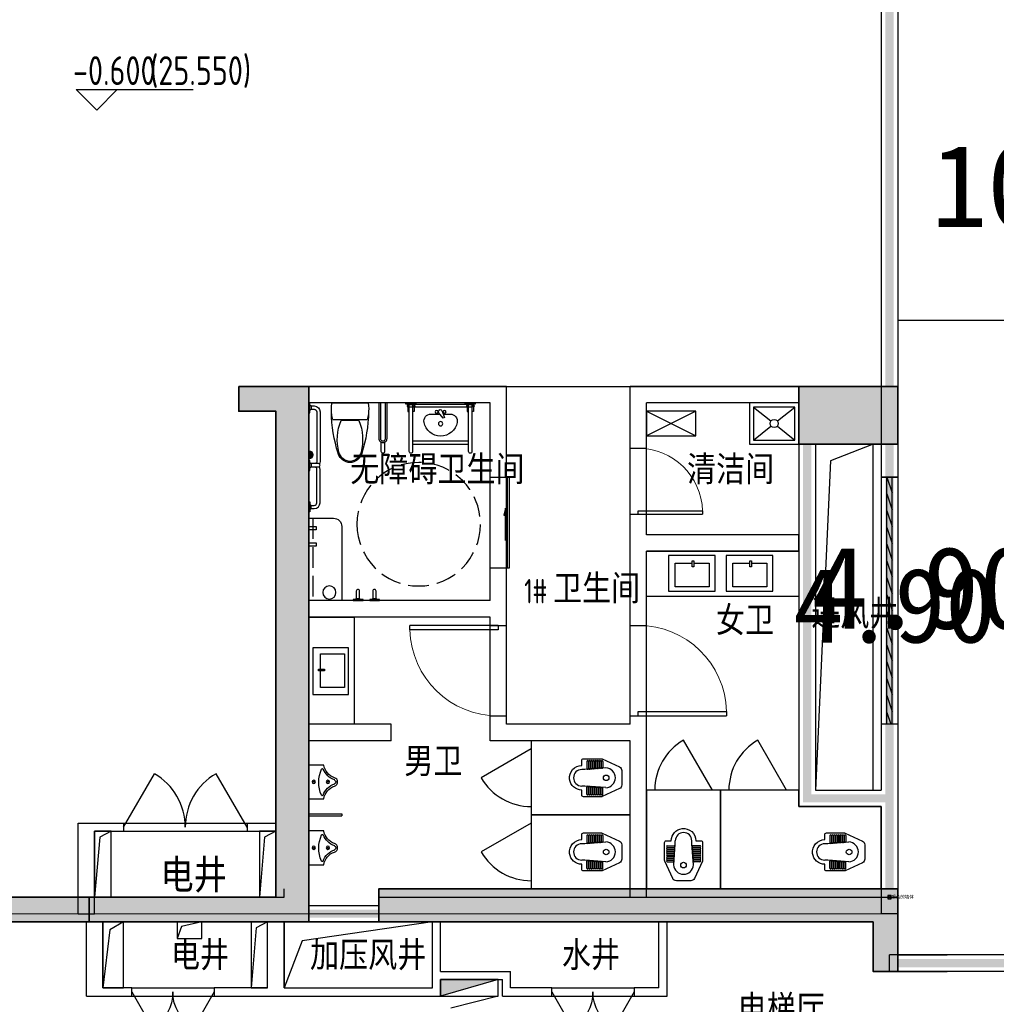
# Model space of a CAD drawing. Extents: x 513700 to 513844, y -232466 to -232398.
# Tile 13 of 16: x 513803 to 513815, y -232431 to -232419. Entities that reach past the tile are written whole.
import ezdxf

# ---------------------------------------------------------------- set-up
doc = ezdxf.new("R2010")
doc.units = 0
doc.header["$LTSCALE"] = 1000
doc.linetypes.add('CACHE2', pattern=[0.1875, 0.125, -0.0625])
doc.linetypes.add('DASH', pattern=[0.35, 0.25, -0.1])
doc.layers.get('0').update_dxf_attribs({"color": 252})
for name, color, linetype in [('$0$A-HOLE-E', 252, 'Continuous'), ('$面积结果', 7, 'Continuous'), ('2#HXT-1F$0$A-FIRE-DOOR', 252, 'Continuous'), ('2#HXT-1F$0$A-HOLE-E', 253, 'Continuous'), ('2#HXT-1F$0$A-PATT-COLU', 253, 'Continuous'), ('2#HXT-1F$0$A-STR-CONC-B', 253, 'Continuous'), ('2#HXT-1F$0$A-WALL-S', 253, 'Continuous'), ('2#HXT-1F$0$AA-DOOR_FIRE_TEXT', 253, 'Continuous'), ('A-ANNO-100-DIM-E', 253, 'Continuous'), ('A-ANNO-100-TXT', 252, 'Continuous'), ('A-ANNO-20-TXT', 252, 'Continuous'), ('A-DOOR', 252, 'Continuous'), ('A-FIRE-DOOR', 252, 'Continuous'), ('A-HOLE-E', 253, 'Continuous'), ('A-HOLE-H', 252, 'CACHE2'), ('A-PATT-COLU', 253, 'Continuous'), ('A-STR-CONC-B', 252, 'Continuous'), ('A-STR-CONC-C', 253, 'Continuous'), ('A-TECH-SANT', 253, 'Continuous'), ('A-WALL-S', 252, 'Continuous'), ('A-WINDOW', 253, 'Continuous'), ('AA-STAIR', 252, 'Continuous'), ('HOLE-FLOOR', 252, 'Continuous'), ('LVTRY', 253, 'Continuous'), ('PROMPT', 252, 'Continuous'), ('PUB_HATCH', 252, 'Continuous'), ('洁具', 253, 'Continuous'), ('降板', 253, 'Continuous')]:
    doc.layers.add(name, color=color, linetype=linetype)
for name, color, linetype, lineweight in [('S-COLU', 252, 'Continuous', 35), ('S-COLU-HATC', 252, 'Continuous', 25), ('S-WALL', 252, 'Continuous', 35), ('S-WALL-HATC', 252, 'Continuous', 25), ('面积-不计容-地下室-1', 4, 'Continuous', 0), ('面积-计容-住宅-1', 1, 'Continuous', 0), ('面积-计容-餐饮便利店-1', 3, 'Continuous', 0)]:
    doc.layers.add(name, color=color, linetype=linetype, lineweight=lineweight)
doc.styles.add('_TCH_SPACE', font='TSSDENG.shx', dxfattribs={"width": 0.8, "height": 5, "bigfont": 'hztxt.shx'})
doc.styles.add('dw', font='simhei.ttf')
doc.styles.add('TYDG_02', font='TSSDENG.shx', dxfattribs={"width": 0.8, "bigfont": 'hztxt.shx'})

# ---------------------------------------------------------------- blocks, each defined once
blk = doc.blocks.new('2新72A$C0EC5048D')
at = {"layer": 'S-COLU-HATC'}
blk.add_hatch(color=256, dxfattribs=at).paths.add_polyline_path([(-9100, 17500), (-10300, 17500), (-10300, 16800), (-9100, 16800)])
at = {"layer": 'S-WALL-HATC'}
for points in [[(-17100, 17500), (-17100, 17200), (-16650, 17200), (-16650, 11300), (-18918, 11300), (-18918, 11000), (-16250, 11000), (-16250, 17500), (-16989, 17500)], [(-9300, 10400), (-9100, 10400), (-9100, 11400), (-15400, 11400), (-15400, 11000), (-9400, 11000), (-9400, 10400)], [(-18918, 11000), (-18918, 11300), (-24300, 11300), (-24300, 11000), (-22500, 11000), (-22500, 10500), (-22200, 10500), (-22200, 11000), (-19900, 11000)]]:
    blk.add_hatch(color=256, dxfattribs=at).paths.add_polyline_path(points)
at = {"layer": 'S-COLU', "elevation": 0}
blk.add_lwpolyline([(-9100, 17500), (-10300, 17500), (-10300, 16800), (-9100, 16800)], close=True, dxfattribs=at)
at = {"layer": 'S-WALL', "elevation": 0}
for points in [[(-17100, 17500), (-17100, 17200), (-16650, 17200), (-16650, 11300), (-18918, 11300), (-18918, 11000), (-16250, 11000), (-16250, 17500), (-16989, 17500)], [(-9300, 10400), (-9100, 10400), (-9100, 11400), (-15400, 11400), (-15400, 11000), (-9400, 11000), (-9400, 10400)], [(-18918, 11000), (-18918, 11300), (-24300, 11300), (-24300, 11000), (-22500, 11000), (-22500, 10500), (-22200, 10500), (-22200, 11000), (-19900, 11000)]]:
    blk.add_lwpolyline(points, close=True, dxfattribs=at)
blk = doc.blocks.new('2新282#HXT-1F$0$$TWTSYS$00000508')
for p, q in [((-0.5, 0.5), (0.324, 1.224)), ((-0.5, 0.5), (-0.5, -0.5)), ((-0.5, -0.5), (0.5, 0.5)), ((0.5, 0.5), (-0.5, 0.5)), ((0.5, -0.5), (0.5, 0.5)), ((-0.5, -0.5), (0.5, -0.5))]:
    blk.add_line(p, q)
blk.add_solid([(0.5, -0.5), (0.5, 0.5), (-0.5, -0.5)])
blk = doc.blocks.new('2新272#HXT-1F$0$$DorLib2D$00000231')
at = {"color": 0}
for p, q in [((-0.5, 0), (-0.25, 0.433)), ((0.5, 0), (0.25, 0.433))]:
    blk.add_line(p, q, dxfattribs=at)
for centre, start, end in [((-0.5, 0), 0, 60), ((0.5, 0), 120, 180)]:
    blk.add_arc(centre, 0.5, start, end, dxfattribs=at)
blk = doc.blocks.new('2新242#HXT-1F')
at = {"layer": '2#HXT-1F$0$A-PATT-COLU'}
for points in [[(-52312, -20598), (-52012, -20898), (-52012, -20498), (-52312, -20498)], [(-58112, -20798), (-57962, -20898), (-54612, -20898), (-54612, -20598), (-58112, -20598)], [(-54612, -20598), (-54612, -20898), (-52412, -20898), (-52412, -20598)], [(-52412, -20598), (-52412, -20898), (-52012, -20898), (-52312, -20598)], [(-51162, -20898), (-50412, -20898), (-50412, -20598), (-51162, -20598)], [(-50412, -20598), (-50412, -20898), (-47662, -20898), (-47662, -20598)], [(-47662, -20598), (-47662, -20898), (-45162, -20898), (-44862, -20598)], [(-45162, -21398), (-44862, -21398), (-44862, -20598), (-45162, -20898)], [(-44862, -21498), (-44862, -21398), (-45162, -21398), (-45162, -21498)]]:
    blk.add_hatch(color=256, dxfattribs=at).paths.add_polyline_path(points)
at = {"layer": '2#HXT-1F$0$A-FIRE-DOOR'}
for p, q in [((-54162, -21698), (-53162, -21698)), ((-49062, -21698), (-48062, -21698)), ((-54162, -21798), (-53162, -21798)), ((-49062, -21798), (-48062, -21798))]:
    blk.add_line(p, q, dxfattribs=at)
at = {"layer": '2#HXT-1F$0$A-HOLE-E'}
for points in [[(-54512, -21698), (-54262, -21698), (-54262, -20898), (-54512, -20898)], [(-53612, -21098), (-53312, -21098), (-53312, -20898), (-53612, -20898)], [(-52712, -21698), (-52512, -21698), (-52512, -20898), (-52712, -20898)], [(-50512, -20898), (-52312, -20898), (-52312, -21698), (-50512, -21698)]]:
    blk.add_lwpolyline(points, close=True, dxfattribs=at)
for points in [[(-54262, -20898), (-54427, -20995), (-54512, -21698)], [(-53312, -20898), (-53556, -20953), (-53612, -21098)], [(-52512, -20898), (-52651, -20968), (-52712, -21698)], [(-50512, -20898), (-52092, -21127), (-52312, -21698)]]:
    blk.add_lwpolyline(points, dxfattribs=at)
at = {"layer": '2#HXT-1F$0$A-STR-CONC-B'}
for p, q in [((-52312, -20598), (-52312, -20498)), ((-52012, -20898), (-52012, -20498)), ((-58112, -20598), (-54612, -20598)), ((-54612, -20598), (-52412, -20598)), ((-52412, -20598), (-52312, -20598)), ((-51162, -20598), (-50412, -20598)), ((-51162, -20598), (-51162, -20898)), ((-50412, -20598), (-47662, -20598)), ((-47662, -20598), (-44862, -20598)), ((-44862, -21398), (-44862, -20598)), ((-57962, -20898), (-54612, -20898)), ((-54612, -20898), (-52412, -20898)), ((-52412, -20898), (-52012, -20898)), ((-51162, -20898), (-50412, -20898)), ((-50412, -20898), (-47662, -20898)), ((-47662, -20898), (-45162, -20898)), ((-45162, -21398), (-45162, -20898)), ((-45162, -21498), (-45162, -21398)), ((-45162, -21498), (-44862, -21498)), ((-44862, -21498), (-44862, -21398))]:
    blk.add_line(p, q, dxfattribs=at)
at = {"layer": '2#HXT-1F$0$A-WALL-S'}
for p, q in [((-52012, -20698), (-51162, -20698)), ((-54712, -21798), (-54712, -20898)), ((-54512, -21698), (-54512, -20898)), ((-52512, -21698), (-52512, -20898)), ((-52312, -21698), (-52312, -20898)), ((-52012, -20898), (-51162, -20898)), ((-50512, -21498), (-50512, -20898)), ((-50412, -21498), (-50412, -20898)), ((-47762, -21698), (-47762, -20898)), ((-47662, -21798), (-47662, -20898)), ((-44862, -21298), (-44262, -21298)), ((-50512, -21698), (-50512, -21498)), ((-50412, -21498), (-49562, -21498)), ((-49562, -21698), (-49562, -21498)), ((-44862, -21498), (-44262, -21498)), ((-50412, -21798), (-50412, -21598)), ((-50412, -21598), (-49662, -21598)), ((-49662, -21798), (-49662, -21598)), ((-54162, -21698), (-54512, -21698)), ((-54162, -21798), (-54162, -21698)), ((-52512, -21698), (-53162, -21698)), ((-53162, -21698), (-53162, -21798)), ((-52312, -21698), (-50512, -21698)), ((-49062, -21698), (-49562, -21698)), ((-49062, -21798), (-49062, -21698)), ((-47762, -21698), (-48062, -21698)), ((-48062, -21698), (-48062, -21798)), ((-54712, -21798), (-54162, -21798)), ((-53162, -21798), (-52412, -21798)), ((-52412, -21798), (-50412, -21798)), ((-49662, -21798), (-49062, -21798)), ((-48062, -21798), (-47662, -21798))]:
    blk.add_line(p, q, dxfattribs=at)
at = {"layer": '2#HXT-1F$0$A-FIRE-DOOR', "xscale": 1000, "yscale": -1000, "zscale": 100}
for p in [(-53662, -21748), (-48562, -21748)]:
    blk.add_blockref('2新272#HXT-1F$0$$DorLib2D$00000231', p, dxfattribs=at)
at = {"layer": '2#HXT-1F$0$AA-DOOR_FIRE_TEXT', "xscale": 700.0000000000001, "yscale": 200.0000000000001, "zscale": 700.0000000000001, "rotation": 180}
blk.add_blockref('2新282#HXT-1F$0$$TWTSYS$00000508', (-50062, -21698), dxfattribs=at)
blk = doc.blocks.new('2新15$lvtry$00000224')
at = {"color": 0}
blk.add_lwpolyline([(-205, -181), (-205, 0), (205, 0), (205, -181, 0.268068), (51, -313, -0.317765), (0, -350, -0.317765), (-51, -313, 0.268068)], format="xyb", close=True, dxfattribs=at)
for centre in [(0, -60), (0, -232)]:
    blk.add_circle(centre, 20, dxfattribs=at)
for centre, radius, start, end in [((-152, -165), 10, 114.1084, 248.1394), ((5, -516), 395, 66.6675, 114.1084), ((-243, -391), 233, 19.2639, 68.1394), ((243, -391), 233, 110.4941, 160.7361), ((158, -163), 10, 290.4941, 66.6675), ((0, -306), 24, 199.2639, 269.4998), ((0, -306), 24, 270.5002, 340.7361)]:
    blk.add_arc(centre, radius, start, end, dxfattribs=at)
for p in [(0, -60), (0, -232)]:
    blk.add_point(p, dxfattribs=at)
blk = doc.blocks.new('2新19001$plan$00000404')
for p, q in [((-28, 17), (-13, 32)), ((-13, -38), (-28, -23))]:
    blk.add_line(p, q)
blk.add_lwpolyline([(-137, -3), (-137, -3, 0.414214), (-117, -23), (-28, -23), (-28, 17), (-117, 17, 0.414214)], format="xyb", close=True)
blk.add_lwpolyline([(0, 60), (-13, 60), (-13, -60), (0, -60)], close=True)
blk = doc.blocks.new('2新20001A$C6B277EC2')
at = {"layer": 'LVTRY', "extrusion": (0, 0, -1), "zscale": -1, "rotation": 270}
for p in [(0, 0), (-200, 0)]:
    blk.add_blockref('2新19001$plan$00000404', p, dxfattribs=at)
blk = doc.blocks.new('2新16$plan$00000388')
for p, q in [((-202, -210), (-202, 210)), ((0, -221), (0, 221)), ((-212, 108), (-212, -108))]:
    blk.add_line(p, q)
blk.add_lwpolyline([(-202, -210), (-152, -221), (-102, -226), (-50, -226), (0, -221)])
for centre, radius, start, end in [((-562, -12), 164, 107.2477, 159.5476), ((-556, -23), 163, 104.7786, 136.8543), ((-71, -1597), 1823, 91.2224, 107.2477), ((-443, -448), 602, 67.3737, 104.7786), ((-76, -236), 463, 97.7399, 105.822), ((-76, -236), 463, 80.5377, 97.7399), ((-595, 0), 129, 159.5476, 200.4524), ((-580, 0), 129, 136.8543, 223.1457), ((-562, 12), 164, 200.4524, 252.7523), ((-556, 23), 163, 223.1457, 255.2214), ((-443, 448), 602, 255.2214, 292.6263), ((-71, 1597), 1823, 252.7523, 268.7776)]:
    blk.add_arc(centre, radius, start, end)
blk = doc.blocks.new('2新173无障碍卫生间')
at = {"layer": 'LVTRY'}
h = blk.add_hatch(color=256, dxfattribs=at)
h.dxf.hatch_style = 1
edge = h.paths.add_edge_path()
edge.add_line((1720, 0), (1820, 0))
edge.add_arc((1770, 0), 50, 0, 180)
for p, q in [((2381, 1980), (1810, 1980)), ((1810, 1940), (2381, 1940)), ((1900, 1260), (1900, 1940)), ((1940, 1260), (1940, 1940)), ((2381, 1940), (2381, 1980)), ((2381, 1940), (2381, 1980)), ((2381, 1260), (1810, 1260)), ((1810, 1220), (2381, 1220)), ((2381, 1220), (2381, 1260)), ((1924, 920), (1810, 920)), ((1810, 880), (1924, 880)), ((1623, 28), (1607, 13)), ((1678, 13), (1663, 28))]:
    blk.add_line(p, q, dxfattribs=at)
at = {"layer": 'LVTRY', "linetype": 'DASH'}
blk.add_line((1000, 50), (0, 50), dxfattribs=at)
at = {"layer": 'LVTRY'}
for points in [[(2297, 1985), (2387, 1985), (2387, 1999), (2297, 1999)], [(2297, 1936), (2387, 1936), (2387, 1922), (2297, 1922)], [(2387, 1215), (2387, 1985), (2347, 1985), (2347, 1215)], [(2357, 1999), (2370, 1999), (2370, 2006), (2357, 2006)], [(2357, 1922), (2370, 1922), (2370, 1914), (2357, 1914)], [(2400, 2020), (2387, 2020), (2387, 1900), (2400, 1900)], [(2297, 1264), (2387, 1264), (2387, 1278), (2297, 1278)], [(2297, 1215), (2387, 1215), (2387, 1201), (2297, 1201)], [(2357, 1278), (2370, 1278), (2370, 1286), (2357, 1286)], [(2357, 1201), (2370, 1201), (2370, 1194), (2357, 1194)], [(2400, 1300), (2387, 1300), (2387, 1180), (2400, 1180)], [(1200, 0), (1200, 13), (1080, 13), (1080, 0)], [(1580, 0), (1580, 13), (1700, 13), (1700, 0)], [(2280, 0), (2280, 13), (2400, 13), (2400, 0)]]:
    blk.add_lwpolyline(points, close=True, dxfattribs=at)
for points in [[(2264, 1632), (2264, 1718, 0.469287), (2164, 1801, 0.830802), (2164, 1399, 0.469287), (2264, 1482), (2264, 1594)], [(1117, 28), (1117, 66, -0.414213), (1189, 137), (1594, 137, -0.119966), (1627, 129)], [(2363, 28), (2363, 66, 0.414213), (2291, 137), (1691, 137, 0.119966), (1659, 129)], [(1157, 28), (1157, 66, -0.414211), (1189, 97), (1594, 97, -0.298815), (1623, 78)], [(2323, 28), (2323, 66, 0.414211), (2291, 97), (1691, 97, 0.298815), (1663, 78)]]:
    blk.add_lwpolyline(points, format="xyb", dxfattribs=at)
for points in [[(2308, 1615), (2225, 1646), (2217, 1632), (2285, 1576)], [(2316, 1592), (2310, 1580)], [(800, 0), (700, 0), (700, 90), (660, 90), (660, 0)], [(800, 0), (900, 0), (900, 90), (860, 90), (860, 0)], [(1102, 13), (1117, 28), (1157, 28), (1172, 13)], [(2378, 13), (2363, 28), (2323, 28), (2307, 13)]]:
    blk.add_lwpolyline(points, dxfattribs=at)
for points in [[(1969, 950), (2400, 950), (2400, 850), (1969, 850, -0.414214), (1919, 900), (1919, 900, -0.414214)], [(1969, 930), (2400, 930), (2400, 870), (1969, 870, -0.414214), (1939, 900, -0.414214)], [(0, 0), (1000, 0), (1000, 0), (1000, 300, 0.414214), (900, 400), (0, 400), (0, 0)], [(1643, 137), (1643, 137, -0.414214), (1663, 117), (1663, 28), (1623, 28), (1623, 117, -0.414214)], [(1720, 0), (1820, 0, 1)]]:
    blk.add_lwpolyline(points, format="xyb", close=True, dxfattribs=at)
at = {"layer": 'LVTRY', "linetype": 'DASH'}
blk.add_circle((928, 1334), 750, dxfattribs=at)
at = {"layer": 'LVTRY'}
for centre, radius in [((2148, 1600), 26), ((2292, 1648), 18), ((2292, 1552), 18)]:
    blk.add_circle(centre, radius, dxfattribs=at)
at = {"layer": 'LVTRY', "linetype": 'Continuous'}
blk.add_circle((100, 250), 80, dxfattribs=at)
at = {"layer": 'LVTRY'}
for centre, radius, start, end in [((1810, 1960), 20, 90.0005, 180.0006), ((1810, 1960), 20, 179.9999, 270), ((2296, 1589), 16.4, 230.5377, 330), ((2302, 1600), 16.4, 330, 69.4623), ((1810, 1240), 20, 90.0005, 180.0006), ((1810, 1240), 20, 179.9999, 270), ((1810, 900), 20, 90.0005, 180.0006), ((1810, 900), 20, 179.9999, 270)]:
    blk.add_arc(centre, radius, start, end, dxfattribs=at)
at = {"layer": 'LVTRY', "extrusion": (0, 0, -1), "xscale": -1, "zscale": -1, "rotation": 90.0000414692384}
blk.add_blockref('2新20001A$C6B277EC2', (0, 800), dxfattribs=at)
at = {"layer": 'LVTRY'}
blk.add_blockref('2新16$plan$00000388', (2400, 500), dxfattribs=at)
blk = doc.blocks.new('2新76A$C45EE6AFE')
at = {"layer": 'HOLE-FLOOR'}
blk.add_blockref('2新173无障碍卫生间', (-2400, -2200), dxfattribs=at)
blk = doc.blocks.new('2新18$plan$00003701')
for points in [[(-283, -433), (-283, 0), (283, 0), (283, -433), (-283, -433)], [(-212, -93), (-212, -382), (200, -382), (200, -93), (-4, -93)], [(-23, -93), (-212, -93)], [(-23, -66), (-23, -139), (-4, -139), (-4, -66), (-23, -66)]]:
    blk.add_lwpolyline(points)
blk = doc.blocks.new('2新17$plan$00002878')
at = {"layer": '洁具', "color": 0}
for p, q in [((-198, -230), (-127, -230)), ((-120, -192), (-100, -450)), ((120, -192), (100, -450)), ((198, -230), (127, -230)), ((-198, -250), (-127, -250)), ((-198, -255), (-125, -255)), ((-198, -275), (-125, -275)), ((-198, -280), (-123, -280)), ((-198, -300), (-123, -300)), ((-198, -305), (-121, -305)), ((-198, -325), (-121, -325)), ((-198, -330), (-119, -330)), ((-198, -350), (-119, -350)), ((-198, -355), (-117, -355)), ((198, -355), (117, -355)), ((198, -330), (119, -330)), ((198, -350), (119, -350)), ((198, -305), (121, -305)), ((198, -325), (121, -325)), ((198, -280), (123, -280)), ((198, -300), (123, -300)), ((198, -255), (125, -255)), ((198, -275), (125, -275)), ((198, -250), (127, -250)), ((-198, -375), (-117, -375)), ((-198, -380), (-115, -380)), ((-198, -400), (-115, -400)), ((-198, -405), (-113, -405)), ((-198, -425), (-113, -425)), ((-100, -450), (-100, -486)), ((100, -450), (100, -486)), ((198, -405), (113, -405)), ((198, -425), (113, -425)), ((198, -380), (115, -380)), ((198, -400), (115, -400)), ((198, -375), (117, -375))]:
    blk.add_line(p, q, dxfattribs=at)
at = {"layer": '洁具'}
blk.add_lwpolyline([(-150, -486), (-210, -486, -0.414214), (-230, -466), (-230, -247, -0.108031), (-228, -239), (-132, -29, -0.293069), (-87, 0), (87, 0, -0.293069), (132, -29), (228, -239, -0.108031), (230, -247), (230, -466, -0.414214), (210, -486), (150, -486, -0.370477), (18, -634, -0.440428)], format="xyb", close=True, dxfattribs=at)
at = {"layer": '洁具', "color": 0}
blk.add_circle((1, -190), 33.9, dxfattribs=at)
for centre, radius, start, end in [((-1, -198), 120, 89.7121, 177.2241), ((1, -198), 120, 2.7759, 90.2879), ((-198, -240), 10, 90, 270), ((-127, -240), 10, 270, 90), ((127, -240), 10, 90, 270), ((198, -240), 10, 270, 90), ((-198, -265), 10, 90, 270), ((-198, -290), 10, 90, 270), ((-198, -315), 10, 90, 270), ((-198, -340), 10, 90, 270), ((-198, -365), 10, 90, 270), ((-125, -265), 10, 270, 90), ((-123, -290), 10, 270, 90), ((-121, -315), 10, 270, 90), ((-119, -340), 10, 270, 90), ((-117, -365), 10, 270, 90), ((117, -365), 10, 90, 270), ((119, -340), 10, 90, 270), ((121, -315), 10, 90, 270), ((123, -290), 10, 90, 270), ((125, -265), 10, 90, 270), ((198, -265), 10, 270, 90), ((198, -290), 10, 270, 90), ((198, -315), 10, 270, 90), ((198, -340), 10, 270, 90), ((198, -365), 10, 270, 90), ((-198, -390), 10, 90, 270), ((-198, -415), 10, 90, 270), ((-115, -390), 10, 270, 90), ((-113, -415), 10, 270, 90), ((113, -415), 10, 90, 270), ((115, -390), 10, 90, 270), ((198, -390), 10, 270, 90), ((198, -415), 10, 270, 90), ((0, -485), 100, 180.775, 359.225)]:
    blk.add_arc(centre, radius, start, end, dxfattribs=at)
blk = doc.blocks.new('2新08$DorLib2D$00000228')
at = {"color": 0}
blk.add_line((0.5, 0), (0, 0.866), dxfattribs=at)
blk.add_arc((0.5, 0), 1, 120, 180, dxfattribs=at)
blk = doc.blocks.new('2新82A$C61515887')
at = {"layer": 'A-TECH-SANT'}
blk.add_lwpolyline([(-1200, 450), (-1200, -450), (0, -450), (0, 450)], close=True, dxfattribs=at)
at = {"layer": 'A-TECH-SANT', "xscale": -700, "yscale": -700, "zscale": 100, "rotation": 270}
blk.add_blockref('2新08$DorLib2D$00000228', (-1200, 0), dxfattribs=at)
at = {"layer": 'A-TECH-SANT', "rotation": 270}
blk.add_blockref('2新17$plan$00002878', (-100, 0), dxfattribs=at)
blk = doc.blocks.new('2新174酒店一层$0$$lvtry$00000012')
for p, q in [((-250, -50), (-39, -219)), ((39, -219), (250, -50)), ((-250, -450), (-39, -281)), ((39, -281), (250, -450))]:
    blk.add_line(p, q)
for points in [[(300, -500), (300, 0), (-300, 0), (-300, -500)], [(250, -450), (250, -50), (-250, -50), (-250, -450)]]:
    blk.add_lwpolyline(points, close=True)
blk.add_circle((0, -250), 50)
blk = doc.blocks.new('2新154_FZH')
blk.add_lwpolyline([(-0.5, -0.5), (0.5, -0.5), (0.5, 0.5), (-0.5, 0.5)], close=True)
at = {"layer": 'PUB_HATCH'}
blk.add_solid([(-0.5, -0.5), (0.5, -0.5), (-0.5, 0.5), (0.5, 0.5)], dxfattribs=at)
blk = doc.blocks.new('2新231F柱')
at = {"layer": 'A-PATT-COLU'}
for points in [[(-52862, -14698), (-52412, -14698), (-52012, -14398), (-52862, -14398)], [(-52412, -20598), (-52012, -20898), (-52012, -14398), (-52412, -14698)], [(-51162, -20898), (-45162, -20898), (-44862, -20498), (-51162, -20498)], [(-44862, -21498), (-44862, -20498), (-45162, -20898), (-45162, -21498)], [(-58112, -20798), (-57962, -20898), (-52012, -20898), (-52412, -20598), (-58112, -20598)]]:
    blk.add_hatch(color=256, dxfattribs=at).paths.add_polyline_path(points)
at = {"layer": 'A-STR-CONC-B'}
for p, q in [((-52862, -14398), (-52012, -14398)), ((-52862, -14398), (-52862, -14698)), ((-52012, -20898), (-52012, -14398)), ((-52862, -14698), (-52412, -14698)), ((-52412, -20598), (-52412, -14698)), ((-51162, -20498), (-44862, -20498)), ((-51162, -20498), (-51162, -20898)), ((-44862, -21498), (-44862, -20498)), ((-58112, -20598), (-52412, -20598)), ((-57962, -20898), (-52012, -20898)), ((-51162, -20898), (-45162, -20898)), ((-45162, -21498), (-45162, -20898)), ((-45162, -21498), (-44862, -21498))]:
    blk.add_line(p, q, dxfattribs=at)
at = {"layer": 'A-STR-CONC-C', "xscale": 700.00000000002, "yscale": 1199.999999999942, "zscale": 1199.999999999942, "rotation": 269.9999999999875}
blk.add_blockref('2新154_FZH', (-45462, -14748), dxfattribs=at)
blk = doc.blocks.new('2新84A$C7F1512ED')
at = {"layer": 'AA-STAIR', "ltscale": 10}
blk.add_lwpolyline([(0, -9300), (-5000, -9300)], dxfattribs=at)
blk = doc.blocks.new('2新09$DorLib2D$00000231')
at = {"color": 0}
for p, q in [((-0.5, 0), (-0.25, 0.433)), ((0.5, 0), (0.25, 0.433))]:
    blk.add_line(p, q, dxfattribs=at)
for centre, start, end in [((-0.5, 0), 0, 60), ((0.5, 0), 120, 180)]:
    blk.add_arc(centre, 0.5, start, end, dxfattribs=at)
blk = doc.blocks.new('2新14$WINLIB2D$00000039')
at = {"color": 0}
for points in [[(-0.5, 0.5), (-0.5, -0.5)], [(0.5, 0.5), (-0.5, 0.5)], [(0.5, -0.5), (0.5, 0.5)], [(-0.5, 0.1667), (0.5, 0.1667)], [(-0.3839, -0.1667), (-0.448, 0.1667)], [(-0.3159, -0.1667), (-0.38, 0.1667)], [(-0.2479, -0.1667), (-0.312, 0.1667)], [(-0.1799, -0.1667), (-0.244, 0.1667)], [(-0.1119, -0.1667), (-0.176, 0.1667)], [(-0.0439, -0.1667), (-0.108, 0.1667)], [(0.0241, -0.1667), (-0.04, 0.1667)], [(0.0921, -0.1667), (0.028, 0.1667)], [(0.16, -0.1667), (0.0959, 0.1667)], [(0.228, -0.1667), (0.1639, 0.1667)], [(0.296, -0.1667), (0.2319, 0.1667)], [(0.364, -0.1667), (0.2999, 0.1667)], [(0.432, -0.1667), (0.3679, 0.1667)], [(0.5, -0.1667), (0.4359, 0.1667)], [(-0.4519, -0.1667), (-0.5, 0.0836)], [(-0.5, -0.1667), (0.5, -0.1667)], [(0.5, -0.5), (-0.5, -0.5)]]:
    blk.add_lwpolyline(points, dxfattribs=at)
blk = doc.blocks.new('2新03$DorLib2D$00000001')
for p, q in [((0.45, 0.975), (0.5, 0.975)), ((0.45, 0), (0.45, 0.975)), ((0.5, 0), (0.5, 0.975)), ((0.5, 0), (0.45, 0))]:
    blk.add_line(p, q)
at = {"lineweight": 13}
blk.add_arc((0.475, 0), 0.975, 91.4693, 180, dxfattribs=at)
blk = doc.blocks.new('2新06$DorLib2D$00000129')
at = {"color": 0, "linetype": 'Continuous'}
for p, q in [((-0.5, 0.545), (-0.5, 0.687)), ((-0.5, 0.687), (0.5, 0.687)), ((0.5, 0.687), (0.5, 0.545)), ((0.5, 0.545), (-0.5, 0.545)), ((-0.5, 0.5), (-0.5, 0.545)), ((0.5, 0.5), (0.5, 0.545)), ((-0.2, 0.437), (0.158, 0.437)), ((0.08, 0.341), (0.08, 0.437)), ((0.158, 0.437), (0.08, 0.341))]:
    blk.add_line(p, q, dxfattribs=at)

msp = doc.modelspace()

# ---------------------------------------------------------------- linework, layer by layer
at = {"layer": '$0$A-HOLE-E', "color": 252}
for points in [[(513803.92, -232429.394), (513804.12, -232429.394), (513804.12, -232428.594), (513803.92, -232428.594)], [(513805.92, -232429.394), (513806.12, -232429.394), (513806.12, -232428.594), (513805.92, -232428.594)]]:
    msp.add_lwpolyline(points, close=True, dxfattribs=at)
for points in [[(513804.12, -232428.594), (513803.981, -232428.664), (513803.92, -232429.394)], [(513806.12, -232428.594), (513805.981, -232428.664), (513805.92, -232429.394)]]:
    msp.add_lwpolyline(points, dxfattribs=at)
at = {"color": 252}
msp.add_lwpolyline([(513806.52, -232423.194), (513812.47, -232423.194)], dxfattribs=at)
at = {"layer": 'A-ANNO-100-DIM-E', "color": 252}
for p, q in [((513803.945, -232419.84), (513803.695, -232419.59)), ((513803.695, -232419.59), (513805.118, -232419.59)), ((513803.945, -232419.84), (513804.195, -232419.59))]:
    msp.add_line(p, q, dxfattribs=at)
at = {"layer": 'A-DOOR', "color": 252}
for p, q in [((513810.42, -232424.744), (513810.42, -232423.944)), ((513810.62, -232424.744), (513810.62, -232423.944)), ((513808.72, -232425.394), (513808.72, -232424.294)), ((513808.92, -232425.394), (513808.92, -232424.294)), ((513808.72, -232427.194), (513808.72, -232426.094)), ((513808.92, -232427.194), (513808.92, -232426.094)), ((513810.42, -232427.194), (513810.42, -232426.094)), ((513810.62, -232427.194), (513810.62, -232426.094)), ((513807.52, -232427.494), (513807.52, -232427.294)), ((513808.72, -232427.494), (513808.72, -232427.294))]:
    msp.add_line(p, q, dxfattribs=at)
at = {"layer": 'A-FIRE-DOOR', "color": 252}
for p, q in [((513804.27, -232428.494), (513805.77, -232428.494)), ((513804.27, -232428.594), (513805.77, -232428.594))]:
    msp.add_line(p, q, dxfattribs=at)
at = {"layer": 'A-HOLE-E', "color": 252}
msp.add_lwpolyline([(513812.67, -232428.094), (513813.37, -232428.094), (513813.37, -232423.894), (513812.67, -232423.894)], close=True, dxfattribs=at)
msp.add_lwpolyline([(513813.37, -232423.894), (513812.855, -232424.096), (513812.67, -232428.094)], dxfattribs=at)
at = {"layer": 'A-HOLE-H', "color": 252}
msp.add_lwpolyline([(513810.62, -232423.494), (513810.62, -232423.794), (513811.22, -232423.794), (513811.22, -232423.494)], close=True, dxfattribs=at)
for points in [[(513811.22, -232423.494), (513810.62, -232423.794)], [(513810.62, -232423.494), (513811.22, -232423.794)]]:
    msp.add_lwpolyline(points, dxfattribs=at)
at = {"layer": 'A-TECH-SANT', "color": 252}
for points in [[(513812.47, -232425.744), (513810.62, -232425.744), (513810.62, -232425.194), (513812.47, -232425.194)], [(513807.07, -232425.994), (513807.07, -232427.294), (513806.52, -232427.294), (513806.52, -232425.994)], [(513813.47, -232428.294), (513812.47, -232428.294), (513812.47, -232428.094), (513811.52, -232428.094), (513811.52, -232429.294), (513813.47, -232429.294)]]:
    msp.add_lwpolyline(points, close=True, dxfattribs=at)
at = {"layer": 'A-WALL-S', "color": 252}
for p, q in [((513813.67, -232413.094), (513813.67, -232424.294)), ((513813.47, -232413.294), (513813.47, -232424.294)), ((513808.92, -232423.194), (513806.52, -232423.194)), ((513806.52, -232423.394), (513806.52, -232423.194)), ((513808.92, -232424.294), (513808.92, -232423.194)), ((513812.47, -232423.194), (513810.42, -232423.194)), ((513810.42, -232423.944), (513810.42, -232423.194)), ((513812.47, -232423.394), (513812.47, -232423.194)), ((513808.72, -232423.394), (513806.52, -232423.394)), ((513808.72, -232424.294), (513808.72, -232423.394)), ((513812.47, -232423.394), (513810.62, -232423.394)), ((513810.62, -232423.944), (513810.62, -232423.394)), ((513812.47, -232423.894), (513812.47, -232428.294)), ((513812.67, -232423.894), (513812.47, -232423.894)), ((513812.67, -232423.894), (513812.67, -232428.094)), ((513810.42, -232425.094), (513810.42, -232424.744)), ((513810.62, -232424.994), (513810.62, -232424.744)), ((513812.47, -232424.994), (513810.62, -232424.994)), ((513812.47, -232425.194), (513812.47, -232424.994)), ((513810.42, -232426.094), (513810.42, -232425.094)), ((513812.47, -232425.194), (513810.62, -232425.194)), ((513810.62, -232426.094), (513810.62, -232425.194)), ((513808.72, -232425.794), (513808.72, -232425.394)), ((513808.92, -232425.894), (513808.92, -232425.394)), ((513808.72, -232425.794), (513806.52, -232425.794)), ((513806.52, -232425.994), (513806.52, -232425.794)), ((513808.92, -232426.094), (513808.92, -232425.894)), ((513808.72, -232425.994), (513806.52, -232425.994)), ((513808.72, -232426.094), (513808.72, -232425.994)), ((513808.72, -232427.294), (513808.72, -232427.194)), ((513808.92, -232427.294), (513808.92, -232427.194)), ((513810.42, -232427.294), (513810.42, -232427.194)), ((513810.62, -232427.394), (513810.62, -232427.194)), ((513807.52, -232427.294), (513806.52, -232427.294)), ((513806.52, -232427.494), (513806.52, -232427.294)), ((513810.42, -232427.294), (513808.92, -232427.294)), ((513810.62, -232429.394), (513810.62, -232427.394)), ((513813.47, -232427.294), (513813.47, -232428.094)), ((513813.67, -232427.294), (513813.67, -232428.194)), ((513807.52, -232427.494), (513806.52, -232427.494)), ((513808.82, -232427.494), (513808.72, -232427.494)), ((513810.42, -232427.494), (513808.82, -232427.494)), ((513810.42, -232429.394), (513810.42, -232427.494)), ((513812.67, -232428.094), (513813.47, -232428.094)), ((513813.67, -232428.194), (513813.67, -232429.594)), ((513812.47, -232428.294), (513813.47, -232428.294)), ((513813.47, -232428.294), (513813.47, -232429.594)), ((513803.72, -232428.494), (513804.27, -232428.494)), ((513803.72, -232429.594), (513803.72, -232428.494)), ((513803.92, -232428.594), (513804.27, -232428.594)), ((513803.92, -232429.594), (513803.92, -232428.594)), ((513805.77, -232428.494), (513806.12, -232428.494)), ((513805.77, -232428.594), (513806.12, -232428.594)), ((513806.12, -232428.494), (513806.12, -232428.594)), ((513810.42, -232429.394), (513810.62, -232429.394)), ((513803.72, -232429.594), (513803.92, -232429.594)), ((513813.67, -232429.594), (513813.47, -232429.594)), ((513816.17, -232430.094), (513813.57, -232430.094)), ((513813.57, -232430.294), (513813.57, -232430.094)), ((513815.97, -232430.294), (513813.57, -232430.294))]:
    msp.add_line(p, q, dxfattribs=at)
for points in [[(513810.42, -232423.944), (513810.62, -232423.944)], [(513808.72, -232424.294), (513808.92, -232424.294)], [(513813.67, -232424.294), (513813.47, -232424.294)], [(513810.42, -232424.744), (513810.62, -232424.744)], [(513808.72, -232425.394), (513808.92, -232425.394)], [(513808.72, -232426.094), (513808.92, -232426.094)], [(513810.42, -232426.094), (513810.62, -232426.094)], [(513808.72, -232427.194), (513808.92, -232427.194)], [(513810.42, -232427.194), (513810.62, -232427.194)], [(513807.52, -232427.494), (513807.52, -232427.294)], [(513808.72, -232427.494), (513808.72, -232427.294)], [(513813.67, -232427.294), (513813.47, -232427.294)], [(513804.27, -232428.494), (513804.27, -232428.594)], [(513805.77, -232428.494), (513805.77, -232428.594)]]:
    msp.add_lwpolyline(points, dxfattribs=at)
at = {"layer": 'LVTRY', "color": 252}
for p, q in [((513806.52, -232428.381), (513806.92, -232428.381)), ((513806.52, -232428.381), (513806.52, -232428.406)), ((513806.52, -232428.406), (513806.92, -232428.406)), ((513806.92, -232428.381), (513806.92, -232428.406))]:
    msp.add_line(p, q, dxfattribs=at)
at = {"layer": 'PROMPT', "color": 252}
for p, q in [((513813.59, -232429.374), (513813.55, -232429.414)), ((513813.55, -232429.374), (513813.59, -232429.414))]:
    msp.add_line(p, q, dxfattribs=at)
msp.add_lwpolyline([(513813.59, -232429.374), (513813.55, -232429.374), (513813.55, -232429.414), (513813.59, -232429.414)], close=True, dxfattribs=at)
at = {"layer": '面积-不计容-地下室-1', "linetype": 'DASH', "ltscale": 0.003, "const_width": 0.1}
msp.add_lwpolyline([(513818.77, -232422.394), (513818.77, -232413.069), (513813.57, -232413.069), (513813.57, -232429.594), (513813.57, -232430.194), (513821.17, -232430.194), (513821.17, -232425.569, -0.335437)], format="xyb", close=True, dxfattribs=at)
at = {"layer": '面积-计容-住宅-1'}
msp.add_line((513789.145, -232429.594), (513813.57, -232429.594), dxfattribs=at)
at = {"layer": '面积-计容-住宅-1', "const_width": 0.1}
for points in [[(513812.57, -232423.294), (513813.57, -232423.294), (513813.57, -232428.194), (513812.57, -232428.194)], [(513816.07, -232430.194), (513813.57, -232430.194), (513813.57, -232429.594), (513789.145, -232429.594), (513789.145, -232433.294), (513800.42, -232433.294), (513800.42, -232434.694), (513802.22, -232434.694), (513802.22, -232439.419), (513804.17, -232439.419), (513804.17, -232434.694), (513814.27, -232434.694), (513814.27, -232440.819), (513816.67, -232440.819), (513816.67, -232437.194), (513816.07, -232437.194)]]:
    msp.add_lwpolyline(points, close=True, dxfattribs=at)
at = {"layer": '面积-计容-餐饮便利店-1', "color": 3, "const_width": 0.1}
msp.add_lwpolyline([(513813.57, -232413.069), (513806.445, -232413.069), (513806.445, -232414.069), (513805.495, -232414.069), (513805.495, -232413.694, 0.414214), (513804.87, -232413.069), (513797.17, -232413.069, 0.414214), (513796.545, -232413.694), (513796.545, -232414.069), (513795.595, -232414.069), (513795.595, -232413.069), (513765.145, -232413.069), (513765.145, -232421.019), (513789.145, -232421.019), (513789.145, -232429.594), (513813.57, -232429.594), (513813.57, -232428.194), (513812.57, -232428.194), (513812.57, -232423.294), (513813.57, -232423.294)], format="xyb", close=True, dxfattribs=at)

# ---------------------------------------------------------------- block references
at = {"color": 252, "xscale": 0.001, "yscale": 0.001, "zscale": 0.001}
for name, p in [('2新84A$C7F1512ED', (513818.67, -232413.094)), ('2新231F柱', (513858.532, -232408.796)), ('2新82A$C61515887', (513810.42, -232427.944)), ('2新82A$C61515887', (513810.42, -232428.844)), ('2新242#HXT-1F', (513858.532, -232408.796))]:
    msp.add_blockref(name, p, dxfattribs=at)
at = {"color": 252, "extrusion": (0, 0, -1), "xscale": 0.001, "yscale": 0.001, "zscale": -0.001, "rotation": 90}
msp.add_blockref('2新76A$C45EE6AFE', (-513808.72, -232423.394), dxfattribs=at)
at = {"color": 252, "xscale": 0.001, "yscale": 0.001, "zscale": 0.001, "rotation": 270}
msp.add_blockref('2新82A$C61515887', (513811.07, -232429.294), dxfattribs=at)
at = {"layer": 'A-DOOR', "color": 252, "zscale": 0.2}
for name, p, xscale, yscale, rotation in [('2新03$DorLib2D$00000001', (513810.52, -232424.344), -0.8, -0.8, 90.00000000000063), ('2新06$DorLib2D$00000129', (513808.82, -232424.844), 1.1, -0.2, 90), ('2新03$DorLib2D$00000001', (513808.82, -232426.644), 1.1, 1.1, 90), ('2新03$DorLib2D$00000001', (513810.52, -232426.644), -1.1, -1.1, 90.0000000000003)]:
    msp.add_blockref(name, p, dxfattribs=dict(at, xscale=xscale, yscale=yscale, rotation=rotation))
at = {"layer": 'A-FIRE-DOOR', "color": 252, "xscale": 1.5, "yscale": 1.5, "zscale": 0.1}
msp.add_blockref('2新09$DorLib2D$00000231', (513805.02, -232428.544), dxfattribs=at)
at = {"layer": 'A-TECH-SANT', "color": 252}
for name, p, xscale, yscale, zscale, rotation in [('2新18$plan$00003701', (513811.17, -232425.244), -0.001, 0.001, 0.001, 359.9999999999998), ('2新18$plan$00003701', (513811.87, -232425.244), -0.001, 0.001, 0.001, 359.9999999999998), ('2新18$plan$00003701', (513806.57, -232426.65), -0.001, 0.001, 0.001, 89.99999999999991), ('2新08$DorLib2D$00000228', (513811.97, -232428.094), -0.7000000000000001, -0.7000000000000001, 0.1, 180)]:
    msp.add_blockref(name, p, dxfattribs=dict(at, xscale=xscale, yscale=yscale, zscale=zscale, rotation=rotation))
at = {"layer": 'A-TECH-SANT', "color": 252, "extrusion": (0, 0, -1), "xscale": -0.001, "yscale": 0.001, "zscale": -0.001, "rotation": 89.99999999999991}
msp.add_blockref('2新17$plan$00002878', (-513813.27, -232428.844), dxfattribs=at)
at = {"layer": 'A-WINDOW', "color": 252, "xscale": -3, "yscale": 0.2, "zscale": 0.2, "rotation": 270.0000000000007}
msp.add_blockref('2新14$WINLIB2D$00000039', (513813.57, -232425.794), dxfattribs=at)
at = {"layer": 'LVTRY', "color": 252, "xscale": 0.001, "yscale": 0.001, "zscale": 0.001}
msp.add_blockref('2新174酒店一层$0$$lvtry$00000012', (513812.17, -232423.394), dxfattribs=at)
at = {"layer": 'LVTRY', "color": 252, "xscale": -0.001, "yscale": 0.001, "zscale": 0.001, "rotation": 89.99999999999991}
for p in [(513806.52, -232427.994), (513806.52, -232428.794)]:
    msp.add_blockref('2新15$lvtry$00000224', p, dxfattribs=at)
at = {"layer": '降板', "color": 252, "xscale": 0.001, "yscale": 0.001, "zscale": 0.001}
msp.add_blockref('2新72A$C0EC5048D', (513822.77, -232440.694), dxfattribs=at)

# ---------------------------------------------------------------- texts
at = {"layer": '$面积结果', "color": 1, "style": 'dw'}
msp.add_text('4.90', height=0.9065, dxfattribs=at).set_placement((513812.397, -232426.303))
at = {"layer": 'A-ANNO-100-DIM-E', "color": 252, "style": 'TYDG_02', "width": 0.8}
for s, p in [('(25.550)', (513804.593, -232419.535)), ('-0.600', (513803.657, -232419.535))]:
    msp.add_text(s, height=0.35, dxfattribs=at).set_placement(p)
at = {"layer": 'A-ANNO-100-TXT', "color": 252, "style": '_TCH_SPACE'}
for s, height, p in [('无障碍卫生间', 0.3526, (513807.024, -232424.382)), ('清洁间', 0.3526, (513811.113, -232424.382)), ('卫生间', 0.3526, (513809.486, -232425.828)), ('进风井', 0.3526, (513812.619, -232426.135)), ('进风井', 0.3526, (513812.619, -232426.135)), ('女卫', 0.3526, (513811.464, -232426.215)), ('男卫', 0.3526, (513807.68, -232427.925)), ('电井', 0.403, (513804.719, -232429.334))]:
    msp.add_text(s, height=height, dxfattribs=at).set_placement(p)
at = {"layer": 'A-ANNO-100-TXT', "color": 252, "style": '_TCH_SPACE', "width": 0.705882}
msp.add_text('1#', height=0.2975, dxfattribs=at).set_placement((513809.136, -232425.828))
at = {"layer": 'A-ANNO-20-TXT', "color": 252, "style": 'TYDG_02'}
for s, p in [('电井', (513804.846, -232430.278)), ('加压风井', (513806.535, -232430.278)), ('水井', (513809.592, -232430.278)), ('电梯厅', (513811.727, -232430.929))]:
    msp.add_text(s, height=0.3526, dxfattribs=at).set_placement(p)
at = {"layer": 'PROMPT', "color": 252, "style": 'TYDG_02'}
msp.add_text('重合的墙体', height=0.0403, dxfattribs=at).set_placement((513813.594, -232429.414))
at = {"layer": '面积-不计容-地下室-1', "linetype": 'DASH', "ltscale": 3, "style": 'dw'}
msp.add_text('102.15', height=1, dxfattribs=at).set_placement((513814.079, -232421.258))
at = {"layer": '面积-计容-住宅-1', "style": 'dw'}
msp.add_text('4.90', height=1, dxfattribs=at).set_placement((513812.619, -232426.136))

doc.saveas('drawing.dxf')
